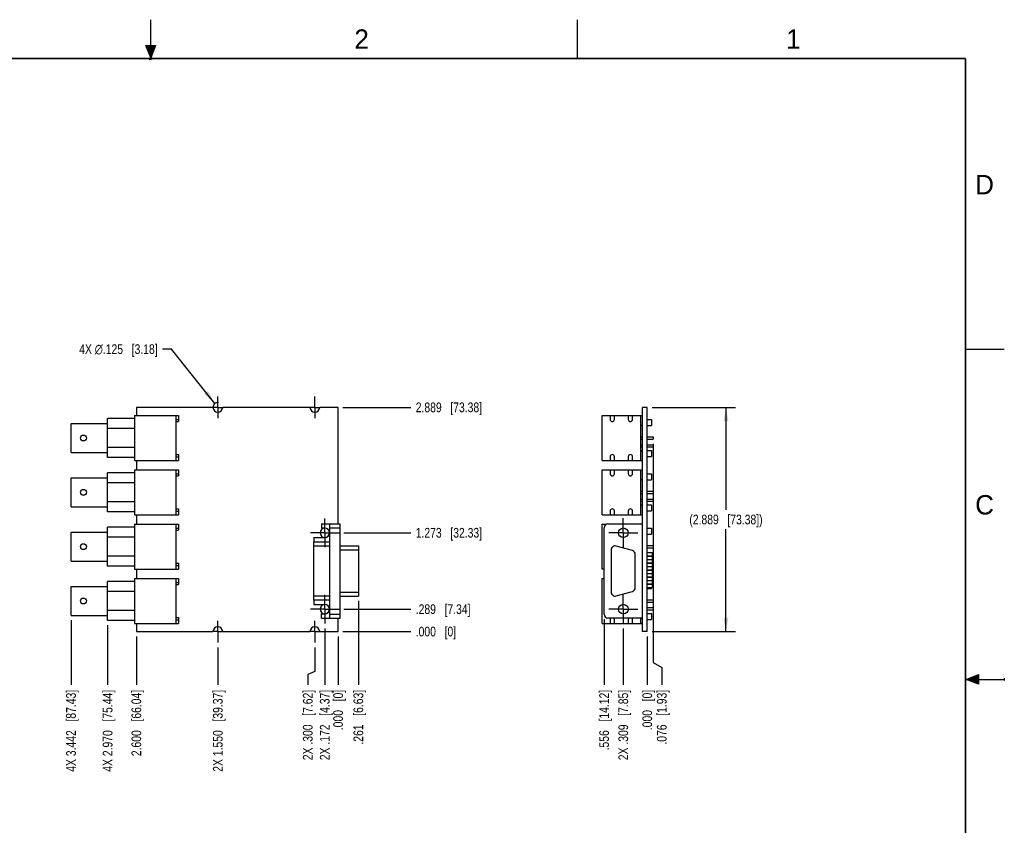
# Model space of a CAD drawing. Header units: inches. Extents: x 0 to 22, y 0 to 17.
# Tile 8 of 8: x 9.3 to 22, y 6.6 to 17. Entities that reach past the tile are written whole.
import ezdxf

# ---------------------------------------------------------------- set-up
doc = ezdxf.new("R2010")
doc.units = ezdxf.units.IN
doc.header["$LTSCALE"] = 1.21
doc.header["$MEASUREMENT"] = 0
doc.linetypes.add('CENTER', pattern=[0.6, 0.375, -0.075, 0.075, -0.075])
doc.layers.get('0').update_dxf_attribs({"linetype": 'CONTINUOUS'})
doc.layers.add('02___PRT_ALL_AXES', color=7, linetype='CONTINUOUS')
doc.layers.add('DIMENSIONS', color=7, linetype='CONTINUOUS')
doc.styles.get("Standard").update_dxf_attribs({"font": 'txt', "width": 0.8})
doc.styles.add('TEXTSTYLE_2', font='txt')
doc.dimstyles.new('DIMSTYLE_1', dxfattribs={"dimtxt": 0.125, "dimasz": 0.18, "dimexe": 0.125, "dimexo": 0.0625, "dimgap": 0.0625, "dimtad": 0, "dimtih": 1, "dimtoh": 1, "dimdec": 3, "dimzin": 4, "dimdsep": 46, "dimtxsty": 'STANDARD', "dimblk": '_FILLED', "dimblk1": '_FILLED', "dimblk2": '_FILLED', "dimcen": 0.09, "dimadec": 0, "dimazin": 0, "dimtp": 0.001, "dimtm": 0.001, "dimtfac": 1, "dimtdec": 3, "dimtofl": 0, "dimtmove": 0, "dimatfit": 3, "dimldrblk": '_FILLED', "dimfxl": 1, "dimtolj": 1, "dimtzin": 4, "dimarcsym": 0})
doc.dimstyles.new('DIMSTYLE_2', dxfattribs={"dimtxt": 0.125, "dimasz": 0.18, "dimexe": 0.125, "dimexo": 0.0625, "dimgap": 0.09, "dimtad": 0, "dimtih": 1, "dimtoh": 1, "dimdec": 3, "dimzin": 4, "dimdsep": 46, "dimtxsty": 'STANDARD', "dimblk": '_FILLED', "dimblk1": '_FILLED', "dimblk2": '_FILLED', "dimcen": 0.09, "dimadec": 0, "dimazin": 0, "dimtp": 0.001, "dimtm": 0.001, "dimtfac": 1, "dimtdec": 3, "dimtofl": 0, "dimtmove": 0, "dimatfit": 3, "dimldrblk": '_FILLED', "dimfxl": 1, "dimtolj": 1, "dimtzin": 4, "dimarcsym": 0})
doc.dimstyles.new('DIMSTYLE_3', dxfattribs={"dimtxt": 0.125, "dimasz": 0.18, "dimexe": 0.125, "dimexo": 0.0625, "dimgap": 0.09, "dimtad": 0, "dimtih": 1, "dimtoh": 1, "dimdec": 3, "dimzin": 4, "dimdsep": 46, "dimtxsty": 'STANDARD', "dimblk": '_FILLED', "dimblk1": '_FILLED', "dimblk2": '_FILLED', "dimcen": 0.09, "dimadec": 0, "dimazin": 0, "dimtp": 0.001, "dimtm": 0.001, "dimtfac": 1, "dimtdec": 3, "dimtmove": 0, "dimatfit": 2, "dimldrblk": '_FILLED', "dimfxl": 1, "dimtolj": 1, "dimtzin": 4, "dimarcsym": 0})

# ---------------------------------------------------------------- blocks, each defined once
blk = doc.blocks.new('_FILLED')
at = {"color": 0, "linetype": 'BYBLOCK'}
blk.add_solid([(0, 0), (-1, 0.174), (-1, -0.174)], dxfattribs=at)
blk = doc.blocks.new('*D1')
at = {"layer": 'DIMENSIONS', "color": 2, "linetype": 'CONTINUOUS'}
for p, q in [((17.461, 12.005), (18.538, 12.005)), ((18.413, 12.005), (18.413, 10.686)), ((18.413, 9.116), (18.413, 10.436)), ((17.461, 9.116), (18.538, 9.116))]:
    blk.add_line(p, q, dxfattribs=at)
at = {"layer": 'DIMENSIONS', "color": 2, "linetype": 'CONTINUOUS', "xscale": 0.18, "yscale": 0.18, "zscale": 0.18}
for p, rotation in [((18.413, 12.005), 90), ((18.413, 9.116), 270)]:
    blk.add_blockref('_FILLED', p, dxfattribs=dict(at, rotation=rotation))
at = {"layer": 'DIMENSIONS', "color": 2, "linetype": 'CONTINUOUS', "insert": (18.413, 10.623), "char_height": 0.125, "width": 1.525, "attachment_point": 2, "line_spacing_factor": 0.9}
blk.add_mtext('(2.889{\\Ftxt.shx;\\W1.000000;\\H0.125000; }[73.38])', dxfattribs=at)
blk = doc.blocks.new('*D2')
at = {"layer": 'DIMENSIONS', "color": 2, "linetype": 'CONTINUOUS'}
blk.add_line((13.49, 9.405), (14.353, 9.405), dxfattribs=at)
at = {"layer": 'DIMENSIONS', "color": 2, "linetype": 'CONTINUOUS', "insert": (14.415, 9.468), "char_height": 0.125, "width": 1.125, "attachment_point": 1, "line_spacing_factor": 0.9}
blk.add_mtext('.289{\\Ftxt.shx;\\W1.000000;\\H0.125000; }[7.34]', dxfattribs=at)
blk = doc.blocks.new('*D3')
at = {"layer": 'DIMENSIONS', "color": 2, "linetype": 'CONTINUOUS'}
blk.add_line((13.477, 9.116), (14.353, 9.116), dxfattribs=at)
at = {"layer": 'DIMENSIONS', "color": 2, "linetype": 'CONTINUOUS', "insert": (14.415, 9.179), "char_height": 0.125, "width": 0.825, "attachment_point": 1, "line_spacing_factor": 0.9}
blk.add_mtext('.000{\\Ftxt.shx;\\W1.000000;\\H0.125000; }[0]', dxfattribs=at)
blk = doc.blocks.new('*D4')
at = {"layer": 'DIMENSIONS', "color": 2, "linetype": 'CONTINUOUS'}
blk.add_line((13.49, 10.389), (14.353, 10.389), dxfattribs=at)
at = {"layer": 'DIMENSIONS', "color": 2, "linetype": 'CONTINUOUS', "insert": (14.415, 10.452), "char_height": 0.125, "width": 1.325, "attachment_point": 1, "line_spacing_factor": 0.9}
blk.add_mtext('1.273{\\Ftxt.shx;\\W1.000000;\\H0.125000; }[32.33]', dxfattribs=at)
blk = doc.blocks.new('*D5')
at = {"layer": 'DIMENSIONS', "color": 2, "linetype": 'CONTINUOUS'}
blk.add_line((13.477, 12.005), (14.353, 12.005), dxfattribs=at)
at = {"layer": 'DIMENSIONS', "color": 2, "linetype": 'CONTINUOUS', "insert": (14.415, 12.068), "char_height": 0.125, "width": 1.325, "attachment_point": 1, "line_spacing_factor": 0.9}
blk.add_mtext('2.889{\\Ftxt.shx;\\W1.000000;\\H0.125000; }[73.38]', dxfattribs=at)
blk = doc.blocks.new('*D7')
at = {"layer": 'DIMENSIONS', "color": 2, "linetype": 'CONTINUOUS'}
for p, q in [((13.115, 8.913), (13.115, 8.603)), ((13.115, 8.603), (13.023, 8.565)), ((13.023, 8.565), (13.023, 8.429))]:
    blk.add_line(p, q, dxfattribs=at)
at = {"layer": 'DIMENSIONS', "color": 2, "linetype": 'CONTINUOUS', "insert": (12.961, 8.366), "char_height": 0.125, "width": 1.425, "attachment_point": 3, "rotation": 90, "line_spacing_factor": 0.9}
blk.add_mtext('2X .300{\\Ftxt.shx;\\W1.000000;\\H0.125000; }[7.62]', dxfattribs=at)
blk = doc.blocks.new('*D8')
at = {"layer": 'DIMENSIONS', "color": 2, "linetype": 'CONTINUOUS'}
blk.add_line((13.415, 9.054), (13.415, 8.429), dxfattribs=at)
at = {"layer": 'DIMENSIONS', "color": 2, "linetype": 'CONTINUOUS', "insert": (13.352, 8.366), "char_height": 0.125, "width": 0.825, "attachment_point": 3, "rotation": 90, "line_spacing_factor": 0.9}
blk.add_mtext('.000{\\Ftxt.shx;\\W1.000000;\\H0.125000; }[0]', dxfattribs=at)
blk = doc.blocks.new('*D9')
at = {"layer": 'DIMENSIONS', "color": 2, "linetype": 'CONTINUOUS'}
blk.add_line((11.865, 8.913), (11.865, 8.429), dxfattribs=at)
at = {"layer": 'DIMENSIONS', "color": 2, "linetype": 'CONTINUOUS', "insert": (11.802, 8.366), "char_height": 0.125, "width": 1.625, "attachment_point": 3, "rotation": 90, "line_spacing_factor": 0.9}
blk.add_mtext('2X 1.550{\\Ftxt.shx;\\W1.000000;\\H0.125000; }[39.37]', dxfattribs=at)
blk = doc.blocks.new('*D10')
at = {"layer": 'DIMENSIONS', "color": 2, "linetype": 'CONTINUOUS'}
blk.add_line((10.815, 9.054), (10.815, 8.429), dxfattribs=at)
at = {"layer": 'DIMENSIONS', "color": 2, "linetype": 'CONTINUOUS', "insert": (10.752, 8.366), "char_height": 0.125, "width": 1.325, "attachment_point": 3, "rotation": 90, "line_spacing_factor": 0.9}
blk.add_mtext('2.600{\\Ftxt.shx;\\W1.000000;\\H0.125000; }[66.04]', dxfattribs=at)
blk = doc.blocks.new('*D11')
at = {"layer": 'DIMENSIONS', "color": 2, "linetype": 'CONTINUOUS'}
blk.add_line((9.973, 9.262), (9.973, 8.429), dxfattribs=at)
at = {"layer": 'DIMENSIONS', "color": 2, "linetype": 'CONTINUOUS', "insert": (9.91, 8.366), "char_height": 0.125, "width": 1.625, "attachment_point": 3, "rotation": 90, "line_spacing_factor": 0.9}
blk.add_mtext('4X 3.442{\\Ftxt.shx;\\W1.000000;\\H0.125000; }[87.43]', dxfattribs=at)
blk = doc.blocks.new('*D12')
at = {"layer": 'DIMENSIONS', "color": 2, "linetype": 'CONTINUOUS'}
blk.add_line((13.676, 9.511), (13.676, 8.429), dxfattribs=at)
at = {"layer": 'DIMENSIONS', "color": 2, "linetype": 'CONTINUOUS', "insert": (13.613, 8.366), "char_height": 0.125, "width": 1.125, "attachment_point": 3, "rotation": 90, "line_spacing_factor": 0.9}
blk.add_mtext('.261{\\Ftxt.shx;\\W1.000000;\\H0.125000; }[6.63]', dxfattribs=at)
blk = doc.blocks.new('*D19')
at = {"layer": 'DIMENSIONS', "color": 2, "linetype": 'CONTINUOUS'}
blk.add_line((17.089, 9.155), (17.089, 8.429), dxfattribs=at)
at = {"layer": 'DIMENSIONS', "color": 2, "linetype": 'CONTINUOUS', "insert": (17.027, 8.366), "char_height": 0.125, "width": 1.425, "attachment_point": 3, "rotation": 90, "line_spacing_factor": 0.9}
blk.add_mtext('2X .309{\\Ftxt.shx;\\W1.000000;\\H0.125000; }[7.85]', dxfattribs=at)
blk = doc.blocks.new('*D20')
at = {"layer": 'DIMENSIONS', "color": 2, "linetype": 'CONTINUOUS'}
blk.add_line((17.398, 9.054), (17.398, 8.429), dxfattribs=at)
at = {"layer": 'DIMENSIONS', "color": 2, "linetype": 'CONTINUOUS', "insert": (17.336, 8.366), "char_height": 0.125, "width": 0.825, "attachment_point": 3, "rotation": 90, "line_spacing_factor": 0.9}
blk.add_mtext('.000{\\Ftxt.shx;\\W1.000000;\\H0.125000; }[0]', dxfattribs=at)
blk = doc.blocks.new('*D21')
at = {"layer": 'DIMENSIONS', "color": 2, "linetype": 'CONTINUOUS'}
for p, q in [((17.474, 11.534), (17.474, 8.719)), ((17.474, 8.719), (17.586, 8.655)), ((17.586, 8.655), (17.586, 8.429))]:
    blk.add_line(p, q, dxfattribs=at)
at = {"layer": 'DIMENSIONS', "color": 2, "linetype": 'CONTINUOUS', "insert": (17.523, 8.366), "char_height": 0.125, "width": 1.125, "attachment_point": 3, "rotation": 90, "line_spacing_factor": 0.9}
blk.add_mtext('.076{\\Ftxt.shx;\\W1.000000;\\H0.125000; }[1.93]', dxfattribs=at)
blk = doc.blocks.new('*D22')
at = {"layer": 'DIMENSIONS', "color": 2, "linetype": 'CONTINUOUS'}
blk.add_line((13.243, 9.158), (13.243, 8.429), dxfattribs=at)
at = {"layer": 'DIMENSIONS', "color": 2, "linetype": 'CONTINUOUS', "insert": (13.18, 8.366), "char_height": 0.125, "width": 1.425, "attachment_point": 3, "rotation": 90, "line_spacing_factor": 0.9}
blk.add_mtext('2X .172{\\Ftxt.shx;\\W1.000000;\\H0.125000; }[4.37]', dxfattribs=at)
blk = doc.blocks.new('*D23')
at = {"layer": 'DIMENSIONS', "color": 2, "linetype": 'CONTINUOUS'}
for p, q in [((11.269, 12.755), (11.152, 12.755)), ((11.826, 12.054), (11.269, 12.755))]:
    blk.add_line(p, q, dxfattribs=at)
at = {"layer": 'DIMENSIONS', "color": 2, "linetype": 'CONTINUOUS', "xscale": 0.18, "yscale": 0.18, "zscale": 0.18, "rotation": 308.443390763}
blk.add_blockref('_FILLED', (11.826, 12.054), dxfattribs=at)
at = {"layer": 'DIMENSIONS', "color": 2, "linetype": 'CONTINUOUS', "insert": (11.089, 12.818), "char_height": 0.125, "width": 1.59167, "attachment_point": 3, "line_spacing_factor": 0.9}
blk.add_mtext('4X \\Fgdt;{\\Fgdt;n}\\Ftxt;.125{\\Ftxt.shx;\\W1.000000;\\H0.125000; }[3.18]', dxfattribs=at)
blk = doc.blocks.new('*D27')
at = {"layer": 'DIMENSIONS', "color": 2, "linetype": 'CONTINUOUS'}
blk.add_line((16.842, 9.278), (16.842, 8.429), dxfattribs=at)
at = {"layer": 'DIMENSIONS', "color": 2, "linetype": 'CONTINUOUS', "insert": (16.78, 8.366), "char_height": 0.125, "width": 1.225, "attachment_point": 3, "rotation": 90, "line_spacing_factor": 0.9}
blk.add_mtext('.556{\\Ftxt.shx;\\W1.000000;\\H0.125000; }[14.12]', dxfattribs=at)
blk = doc.blocks.new('*D29')
at = {"layer": 'DIMENSIONS', "color": 2, "linetype": 'CONTINUOUS'}
blk.add_line((10.445, 9.198), (10.445, 8.429), dxfattribs=at)
at = {"layer": 'DIMENSIONS', "color": 2, "linetype": 'CONTINUOUS', "insert": (10.382, 8.366), "char_height": 0.125, "width": 1.625, "attachment_point": 3, "rotation": 90, "line_spacing_factor": 0.9}
blk.add_mtext('4X 2.970{\\Ftxt.shx;\\W1.000000;\\H0.125000; }[75.44]', dxfattribs=at)

msp = doc.modelspace()

# ---------------------------------------------------------------- hatches: boundary and pattern name
at = {"linetype": 'CONTINUOUS'}
for points in [[(11, 16.51), (10.9375, 16.6663), (11.0625, 16.6663)], [(21.6663, 8.5625), (21.6663, 8.4375), (21.51, 8.5)]]:
    msp.add_hatch(color=2, dxfattribs=at).paths.add_polyline_path(points)

# ---------------------------------------------------------------- linework, layer by layer
at = {"color": 2, "linetype": 'CONTINUOUS'}
for p, q in [((11, 16.485), (11, 17)), ((16.5, 16.5), (16.5, 17)), ((11, 16.51), (10.9375, 16.6663)), ((10.9375, 16.6663), (11.0625, 16.6663)), ((11.0625, 16.6663), (11, 16.51)), ((11.015, 16.515), (10.985, 16.485)), ((10.985, 16.485), (11, 16.515)), ((11, 16.485), (11.015, 16.515)), ((22, 12.75), (21.5, 12.75)), ((21.51, 8.5), (21.6663, 8.5625)), ((21.6663, 8.5625), (21.6663, 8.4375)), ((22, 8.515), (22, 8.485)), ((21.51, 8.5), (22, 8.5)), ((21.6663, 8.4375), (21.51, 8.5))]:
    msp.add_line(p, q, dxfattribs=at)
at = {"color": 7, "linetype": 'CONTINUOUS'}
for p, q in [((10.8148, 12.0051), (10.8148, 11.8996)), ((13.4148, 10.5036), (13.4148, 12.0051)), ((17.3363, 9.1161), (17.3363, 12.0051)), ((17.3983, 12.0051), (17.3363, 12.0051)), ((17.3983, 9.1161), (17.3983, 12.0051)), ((10.4448, 11.3606), (10.4448, 11.8606)), ((10.7898, 11.8606), (10.4448, 11.8606)), ((10.7898, 11.8996), (10.7898, 11.3186)), ((10.7898, 11.8996), (11.3578, 11.8996)), ((11.3298, 11.3186), (11.3298, 11.8996)), ((11.3298, 11.8496), (11.3578, 11.8496)), ((11.3298, 11.8221), (11.3578, 11.8221)), ((11.3578, 11.8996), (11.3578, 11.8221)), ((16.8183, 11.3186), (16.8183, 11.8996)), ((16.8183, 11.8996), (17.3363, 11.8996)), ((16.9198, 11.8996), (16.9198, 11.8496)), ((16.9748, 11.8496), (16.9748, 11.8996)), ((17.1548, 11.8996), (17.1548, 11.8496)), ((17.2098, 11.8496), (17.2098, 11.8996)), ((17.3113, 11.8996), (17.3113, 11.3186)), ((17.3983, 11.8501), (17.4533, 11.8501)), ((17.4533, 11.8501), (17.4533, 11.7711)), ((9.9728, 11.4248), (9.9728, 11.7963)), ((9.9728, 11.7963), (10.4448, 11.7963)), ((10.7898, 11.733), (10.4448, 11.733)), ((17.3113, 11.7766), (17.3363, 11.7766)), ((17.3113, 11.7711), (17.3363, 11.7711)), ((17.3983, 11.7711), (17.4533, 11.7711)), ((17.3113, 11.6246), (17.3363, 11.6246)), ((17.3113, 11.5966), (17.3363, 11.5966)), ((17.3983, 11.6246), (17.4743, 11.6246)), ((17.3983, 11.5966), (17.4743, 11.5966)), ((17.4743, 11.6246), (17.4743, 11.5966)), ((9.9728, 11.4248), (10.4448, 11.4248)), ((10.7898, 11.4882), (10.4448, 11.4882)), ((17.3113, 11.5246), (17.3363, 11.5246)), ((17.3113, 11.4966), (17.3363, 11.4966)), ((17.3113, 11.4501), (17.3363, 11.4501)), ((17.3113, 11.4416), (17.3363, 11.4416)), ((17.3983, 11.5246), (17.4743, 11.5246)), ((17.3983, 11.4966), (17.4743, 11.4966)), ((17.3983, 11.4501), (17.4533, 11.4501)), ((17.4533, 11.4501), (17.4533, 11.3711)), ((17.4743, 11.5246), (17.4743, 11.4966)), ((10.7898, 11.3606), (10.4448, 11.3606)), ((10.7898, 11.3186), (11.3578, 11.3186)), ((10.8148, 11.3186), (10.8148, 11.1996)), ((11.3298, 11.3961), (11.3578, 11.3961)), ((11.3298, 11.3686), (11.3578, 11.3686)), ((11.3578, 11.3961), (11.3578, 11.3186)), ((16.8183, 11.3186), (17.3363, 11.3186)), ((16.9198, 11.3686), (16.9198, 11.3186)), ((16.9748, 11.3186), (16.9748, 11.3686)), ((17.1548, 11.3686), (17.1548, 11.3186)), ((17.2098, 11.3186), (17.2098, 11.3686)), ((17.3983, 11.3711), (17.4533, 11.3711)), ((10.7898, 11.1996), (10.7898, 10.6186)), ((10.7898, 11.1996), (11.3578, 11.1996)), ((11.3298, 10.6186), (11.3298, 11.1996)), ((11.3578, 11.1996), (11.3578, 11.1221)), ((16.8183, 10.6186), (16.8183, 11.1996)), ((16.8183, 11.1996), (17.3363, 11.1996)), ((16.9198, 11.1996), (16.9198, 11.1496)), ((16.9748, 11.1496), (16.9748, 11.1996)), ((17.1548, 11.1996), (17.1548, 11.1496)), ((17.2098, 11.1496), (17.2098, 11.1996)), ((17.3113, 11.1996), (17.3113, 10.6186)), ((9.9728, 10.7248), (9.9728, 11.0963)), ((9.9728, 11.0963), (10.4448, 11.0963)), ((10.4448, 10.6606), (10.4448, 11.1606)), ((10.7898, 11.1606), (10.4448, 11.1606)), ((11.3298, 11.1496), (11.3578, 11.1496)), ((11.3298, 11.1221), (11.3578, 11.1221)), ((17.3113, 11.0766), (17.3363, 11.0766)), ((17.3113, 11.0711), (17.3363, 11.0711)), ((17.3983, 11.1501), (17.4533, 11.1501)), ((17.3983, 11.0711), (17.4533, 11.0711)), ((17.4533, 11.1501), (17.4533, 11.0711)), ((10.7898, 11.033), (10.4448, 11.033)), ((17.3113, 10.9246), (17.3363, 10.9246)), ((17.3983, 10.9246), (17.4743, 10.9246)), ((17.4743, 10.9246), (17.4743, 10.8966)), ((10.7898, 10.7882), (10.4448, 10.7882)), ((17.3113, 10.8966), (17.3363, 10.8966)), ((17.3113, 10.8246), (17.3363, 10.8246)), ((17.3113, 10.7966), (17.3363, 10.7966)), ((17.3983, 10.8966), (17.4743, 10.8966)), ((17.3983, 10.8246), (17.4743, 10.8246)), ((17.3983, 10.7966), (17.4743, 10.7966)), ((17.4743, 10.8246), (17.4743, 10.7966)), ((9.9728, 10.7248), (10.4448, 10.7248)), ((10.7898, 10.6606), (10.4448, 10.6606)), ((11.3298, 10.6961), (11.3578, 10.6961)), ((11.3298, 10.6686), (11.3578, 10.6686)), ((11.3578, 10.6961), (11.3578, 10.6186)), ((16.9198, 10.6686), (16.9198, 10.6186)), ((16.9748, 10.6186), (16.9748, 10.6686)), ((17.1548, 10.6686), (17.1548, 10.6186)), ((17.2098, 10.6186), (17.2098, 10.6686)), ((17.3113, 10.7501), (17.3363, 10.7501)), ((17.3113, 10.7416), (17.3363, 10.7416)), ((17.3983, 10.7501), (17.4533, 10.7501)), ((17.3983, 10.6711), (17.4533, 10.6711)), ((17.4533, 10.7501), (17.4533, 10.6711)), ((10.7898, 10.6186), (11.3578, 10.6186)), ((10.8148, 10.6186), (10.8148, 10.4996)), ((16.8183, 10.6186), (17.3363, 10.6186)), ((10.4448, 9.9606), (10.4448, 10.4606)), ((10.7898, 10.4606), (10.4448, 10.4606)), ((10.7898, 10.4996), (10.7898, 9.9186)), ((10.7898, 10.4996), (11.3578, 10.4996)), ((11.3298, 9.9186), (11.3298, 10.4996)), ((11.3298, 10.4496), (11.3578, 10.4496)), ((11.3298, 10.4221), (11.3578, 10.4221)), ((11.3578, 10.4996), (11.3578, 10.4221)), ((13.3098, 10.5036), (13.4398, 10.5036)), ((13.3098, 9.2906), (13.3098, 10.5036)), ((13.3098, 10.4536), (13.4398, 10.4536)), ((13.4398, 9.2906), (13.4398, 10.5036)), ((16.8183, 9.9186), (16.8183, 10.4996)), ((16.8183, 10.4996), (16.8728, 10.4996)), ((16.8423, 9.3406), (16.8423, 10.4536)), ((16.8923, 10.5036), (17.3363, 10.5036)), ((17.3983, 10.4501), (17.4533, 10.4501)), ((17.4533, 10.4501), (17.4533, 10.3711)), ((9.9728, 10.0248), (9.9728, 10.3963)), ((9.9728, 10.3963), (10.4448, 10.3963)), ((10.7898, 10.333), (10.4448, 10.333)), ((17.3983, 10.3711), (17.4533, 10.3711)), ((13.1008, 10.2721), (13.3098, 10.2721)), ((13.1008, 9.5221), (13.1008, 10.2721)), ((13.1008, 10.2221), (13.3098, 10.2221)), ((17.3983, 10.2246), (17.4743, 10.2246)), ((17.3983, 10.1966), (17.4743, 10.1966)), ((17.4743, 10.2246), (17.4743, 10.1966)), ((9.9728, 10.0248), (10.4448, 10.0248)), ((10.7898, 10.0882), (10.4448, 10.0882)), ((17.4533, 10.0456), (17.4533, 10.0436)), ((17.4613, 10.1246), (17.4743, 10.1246)), ((17.4613, 10.0966), (17.4743, 10.0966)), ((17.4743, 10.1246), (17.4743, 10.0966)), ((10.7898, 9.9606), (10.4448, 9.9606)), ((10.7898, 9.9186), (11.3578, 9.9186)), ((10.8148, 9.9186), (10.8148, 9.7996)), ((11.3298, 9.9961), (11.3578, 9.9961)), ((11.3298, 9.9686), (11.3578, 9.9686)), ((11.3578, 9.9961), (11.3578, 9.9186)), ((16.8423, 9.9186), (16.8183, 9.9186)), ((17.4533, 10.0006), (17.4533, 9.9986)), ((10.7898, 9.7996), (10.7898, 9.2186)), ((10.7898, 9.7996), (11.3578, 9.7996)), ((11.3298, 9.2186), (11.3298, 9.7996)), ((11.3578, 9.7996), (11.3578, 9.7221)), ((16.8183, 9.7996), (16.8423, 9.7996)), ((16.8183, 9.2186), (16.8183, 9.7996)), ((9.9728, 9.3248), (9.9728, 9.6963)), ((9.9728, 9.6963), (10.4448, 9.6963)), ((10.4448, 9.2606), (10.4448, 9.7606)), ((10.7898, 9.7606), (10.4448, 9.7606)), ((11.3298, 9.7496), (11.3578, 9.7496)), ((11.3298, 9.7221), (11.3578, 9.7221)), ((17.3983, 9.6711), (17.4533, 9.6711)), ((17.4533, 9.7306), (17.4533, 9.7286)), ((17.4533, 9.6856), (17.4533, 9.6711)), ((10.7898, 9.633), (10.4448, 9.633)), ((13.3098, 9.5721), (13.1008, 9.5721)), ((13.3098, 9.5221), (13.1008, 9.5221)), ((17.3983, 9.5246), (17.4743, 9.5246)), ((17.4743, 9.5246), (17.4743, 9.4966)), ((17.3983, 9.4966), (17.4743, 9.4966)), ((17.3983, 9.4246), (17.4743, 9.4246)), ((17.3983, 9.3966), (17.4743, 9.3966)), ((17.4743, 9.4246), (17.4743, 9.3966)), ((9.9728, 9.3248), (10.4448, 9.3248)), ((10.7898, 9.3882), (10.4448, 9.3882)), ((11.3298, 9.2961), (11.3578, 9.2961)), ((11.3298, 9.2686), (11.3578, 9.2686)), ((11.3578, 9.2961), (11.3578, 9.2186)), ((13.3098, 9.3406), (13.4398, 9.3406)), ((13.3098, 9.2906), (13.4398, 9.2906)), ((13.4148, 9.1161), (13.4148, 9.2906)), ((17.3363, 9.2906), (16.8923, 9.2906)), ((16.9198, 9.2686), (16.9198, 9.2186)), ((16.9748, 9.2186), (16.9748, 9.2686)), ((17.1548, 9.2686), (17.1548, 9.2186)), ((17.2098, 9.2186), (17.2098, 9.2686)), ((17.3113, 9.2906), (17.3113, 9.2186)), ((17.3983, 9.3501), (17.4533, 9.3501)), ((17.3983, 9.2711), (17.4533, 9.2711)), ((17.4533, 9.3501), (17.4533, 9.2711)), ((10.7898, 9.2606), (10.4448, 9.2606)), ((10.7898, 9.2186), (11.3578, 9.2186)), ((10.8148, 9.2186), (10.8148, 9.1161)), ((16.8183, 9.2186), (17.3363, 9.2186)), ((17.3983, 9.1161), (17.3363, 9.1161))]:
    msp.add_line(p, q, dxfattribs=at)
at = {"color": 7, "linetype": 'CONTINUOUS', "const_width": 0.02}
for points in [[(21.5, 16.5), (0.5, 16.5)], [(21.5, 0.5), (21.5, 16.5)]]:
    msp.add_lwpolyline(points, dxfattribs=at)
at = {"color": 7, "linetype": 'CONTINUOUS'}
for centre in [(10.1328, 11.6106), (10.1328, 10.9106), (10.1328, 10.2106), (10.1328, 9.5106)]:
    msp.add_circle(centre, 0.0375, dxfattribs=at)
for centre, radius, start, end in [((16.9473, 11.8496), 0.0275, 180, 360), ((17.1823, 11.8496), 0.0275, 180, 360), ((16.9473, 11.3686), 0.0275, 0, 180), ((17.1823, 11.3686), 0.0275, 0, 180), ((16.9473, 11.1496), 0.0275, 180, 360), ((17.1823, 11.1496), 0.0275, 180, 360), ((16.9473, 10.6686), 0.0275, 0, 180), ((17.1823, 10.6686), 0.0275, 0, 180), ((16.8923, 10.4536), 0.05, 90, 180), ((16.8923, 9.3406), 0.05, 180, 270), ((16.9473, 9.2686), 0.0275, 126.81117, 180), ((16.9473, 9.2686), 0.0275, 0, 53.18883), ((17.1823, 9.2686), 0.0275, 126.81117, 180), ((17.1823, 9.2686), 0.0275, 0, 53.18883)]:
    msp.add_arc(centre, radius, start, end, dxfattribs=at)
at = {"layer": '02___PRT_ALL_AXES', "color": 7, "linetype": 'CENTER'}
for p, q in [((11.8648, 12.0051), (11.8648, 12.1457)), ((13.1148, 12.0051), (13.1148, 12.1457)), ((11.8648, 12.0051), (11.8023, 12.0051)), ((11.8648, 12.0051), (11.8648, 11.8645)), ((11.8648, 12.0051), (11.9273, 12.0051)), ((13.1148, 12.0051), (13.0523, 12.0051)), ((13.1148, 12.0051), (13.1148, 11.8645)), ((13.1148, 12.0051), (13.1773, 12.0051)), ((13.2428, 10.3891), (13.2428, 10.5741)), ((17.0893, 10.3891), (17.0893, 10.5766)), ((13.2428, 10.3891), (13.0578, 10.3891)), ((13.2428, 10.3891), (13.4278, 10.3891)), ((13.2428, 10.3891), (13.2428, 10.2041)), ((17.0893, 10.3891), (16.9018, 10.3891)), ((17.0893, 10.3891), (17.2768, 10.3891)), ((17.0893, 10.3891), (17.0893, 10.2016)), ((13.2428, 9.4051), (13.2428, 9.5901)), ((17.0893, 9.4051), (17.0893, 9.5926)), ((13.2428, 9.4051), (13.0578, 9.4051)), ((13.2428, 9.4051), (13.4278, 9.4051)), ((13.2428, 9.4051), (13.2428, 9.2201)), ((17.0893, 9.4051), (16.9018, 9.4051)), ((17.0893, 9.4051), (17.2768, 9.4051)), ((17.0893, 9.4051), (17.0893, 9.2176)), ((11.8648, 9.1161), (11.8648, 9.2567)), ((13.1148, 9.1161), (13.1148, 9.2567)), ((11.8648, 9.1161), (11.8023, 9.1161)), ((11.8648, 9.1161), (11.9273, 9.1161)), ((11.8648, 9.1161), (11.8648, 8.9755)), ((13.1148, 9.1161), (13.0523, 9.1161)), ((13.1148, 9.1161), (13.1773, 9.1161)), ((13.1148, 9.1161), (13.1148, 8.9755))]:
    msp.add_line(p, q, dxfattribs=at)
at = {"layer": '02___PRT_ALL_AXES', "color": 7, "linetype": 'CONTINUOUS'}
for p, q in [((11.8023, 12.0051), (10.8148, 12.0051)), ((13.0523, 12.0051), (11.9273, 12.0051)), ((13.4148, 12.0051), (13.1773, 12.0051)), ((13.2008, 10.5036), (13.3098, 10.5036)), ((13.2008, 10.5036), (13.2008, 10.4491)), ((13.2428, 10.4491), (13.2008, 10.4491)), ((13.1008, 10.3291), (13.2428, 10.3291)), ((13.1008, 10.3291), (13.1008, 10.2721)), ((13.4398, 10.2204), (13.6758, 10.2204)), ((13.4398, 10.1704), (13.6758, 10.1704)), ((13.6758, 10.2204), (13.6758, 9.5737)), ((16.9338, 10.1704), (16.9338, 9.6237)), ((17.2083, 10.1596), (16.9973, 10.2186)), ((17.2448, 9.6827), (17.2448, 10.1114)), ((17.3983, 10.1336), (17.4613, 10.1336)), ((17.3983, 10.0906), (17.4613, 10.0906)), ((17.3983, 10.0886), (17.4613, 10.0886)), ((17.3983, 10.0456), (17.4613, 10.0456)), ((17.3983, 10.0436), (17.4613, 10.0436)), ((17.4613, 10.1336), (17.4613, 10.0906)), ((17.4613, 10.0886), (17.4613, 10.0456)), ((17.4613, 10.0436), (17.4613, 10.0006)), ((17.3983, 10.0006), (17.4613, 10.0006)), ((17.3983, 9.9986), (17.4613, 9.9986)), ((17.3983, 9.9556), (17.4613, 9.9556)), ((17.3983, 9.9536), (17.4613, 9.9536)), ((17.3983, 9.9106), (17.4613, 9.9106)), ((17.3983, 9.9086), (17.4613, 9.9086)), ((17.4613, 9.9986), (17.4613, 9.9556)), ((17.4613, 9.9536), (17.4613, 9.9106)), ((17.4613, 9.9086), (17.4613, 9.8656)), ((17.3983, 9.8656), (17.4613, 9.8656)), ((17.3983, 9.8636), (17.4613, 9.8636)), ((17.3983, 9.8206), (17.4613, 9.8206)), ((17.3983, 9.8186), (17.4613, 9.8186)), ((17.3983, 9.7756), (17.4613, 9.7756)), ((17.3983, 9.7736), (17.4613, 9.7736)), ((17.4613, 9.8636), (17.4613, 9.8206)), ((17.4613, 9.8186), (17.4613, 9.7756)), ((17.4613, 9.7736), (17.4613, 9.7306)), ((17.3983, 9.7306), (17.4613, 9.7306)), ((17.3983, 9.7286), (17.4613, 9.7286)), ((17.3983, 9.6856), (17.4613, 9.6856)), ((17.4613, 9.7286), (17.4613, 9.6856)), ((13.1008, 9.5221), (13.1008, 9.4651)), ((13.4398, 9.6237), (13.6758, 9.6237)), ((13.4398, 9.5737), (13.6758, 9.5737)), ((16.9973, 9.5756), (17.2083, 9.6346)), ((13.1008, 9.4651), (13.2428, 9.4651)), ((13.2008, 9.3451), (13.2428, 9.3451)), ((13.2008, 9.2906), (13.2008, 9.3451)), ((13.2008, 9.2906), (13.3098, 9.2906)), ((10.8148, 9.1161), (11.8023, 9.1161)), ((11.9273, 9.1161), (13.0523, 9.1161)), ((13.1773, 9.1161), (13.4148, 9.1161))]:
    msp.add_line(p, q, dxfattribs=at)
for centre in [(17.0893, 10.3891), (17.0893, 9.4051)]:
    msp.add_circle(centre, 0.0625, dxfattribs=at)
for centre, radius, start, end in [((11.8648, 12.0051), 0.0625, 180, 360), ((13.1148, 12.0051), 0.0625, 180, 360), ((13.2428, 10.3891), 0.06, 92.74386, 267.25614), ((13.2428, 10.3891), 0.06, 270, 90), ((16.9838, 10.1704), 0.05, 74.3779, 180), ((17.1948, 10.1114), 0.05, 0, 74.3779), ((17.1948, 9.6827), 0.05, 285.6221, 360), ((16.9838, 9.6237), 0.05, 180, 285.6221), ((13.2428, 9.4051), 0.06, 92.74386, 267.25614), ((13.2428, 9.4051), 0.06, 270, 90), ((11.8648, 9.1161), 0.0625, 0, 180), ((13.1148, 9.1161), 0.0625, 0, 180)]:
    msp.add_arc(centre, radius, start, end, dxfattribs=at)
at = {"layer": 'DIMENSIONS', "color": 2, "linetype": 'CONTINUOUS'}
msp.add_arc((11.8648, 12.0051), 0.0625, 83.44339, 180, dxfattribs=at)

# ---------------------------------------------------------------- texts
at = {"color": 2, "linetype": 'CONTINUOUS', "char_height": 0.25, "width": 0.25, "attachment_point": 1, "line_spacing_factor": 0.9, "style": 'TEXTSTYLE_2'}
for s, insert in [('2', (13.625, 16.875)), ('1', (19.1875, 16.875)), ('D', (21.625, 15)), ('C', (21.625, 10.875))]:
    msp.add_mtext(s, dxfattribs=dict(at, insert=insert))

# ---------------------------------------------------------------- dimensions: what is measured, and where the dimension line sits
at = {"layer": 'DIMENSIONS', "color": 2, "linetype": 'CONTINUOUS'}
dim = msp.add_diameter_dim_2p(p1=(11.826, 12.054), p2=(11.9037, 11.9561), text='4X %%c<>', dimstyle='DIMSTYLE_3', override={"dimpost": '<>'}, dxfattribs=at)
dim.commit()
dim.dimension.update_dxf_attribs({"geometry": '*D23', "text_midpoint": (10.2936, 12.7551), "dimtype": 163})
for feature_location, offset, dtype, origin, picture, middle in [((13.4773, 12.0051), (0.8757, 0), 0, (13.4148, 9.1161), '*D5', (15.078, 12.0051)), ((17.4743132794, 11.5340958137), (0.1112058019, -3.1055), 0, (17.3983132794, 11.6245958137), '*D21', (17.5855190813, 7.8035958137)), ((13.4903, 10.3891), (0.8627, 0), 0, (13.4278, 9.1161), '*D4', (15.078, 10.3891)), ((13.6758, 9.5112), (0, -1.0827), 1, (13.4148, 9.6237), '*D12', (13.6758, 7.8036)), ((13.4903, 9.4051), (0.8627, 0), 0, (13.4148, 9.1161), '*D2', (14.978, 9.4051)), ((16.8423, 9.2781), (0, -0.8495), 1, (17.3983, 9.3406), '*D27', (16.8423, 7.7536)), ((13.4773109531, 9.1160958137), (0.8756806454, 0), 0, (13.4148109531, 9.1160958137), '*D3', (14.8279915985, 9.1160958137)), ((10.8148, 9.0536), (0, -0.625), 1, (13.4148, 9.1161), '*D10', (10.8148, 7.7036)), ((13.4148109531, 9.0535958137), (0, -0.625), 1, (13.4148109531, 9.1160958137), '*D8', (13.4148109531, 7.9535958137)), ((17.3983132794, 9.0535958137), (0, -0.625), 1, (17.3983132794, 9.1160958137), '*D20', (17.3983132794, 7.9535958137))]:
    dim = msp.add_ordinate_dim(feature_location=feature_location, offset=offset, dtype=dtype, origin=origin, dimstyle='DIMSTYLE_2', override={"dimtad": 1, "dimtih": 0, "dimtoh": 0}, dxfattribs=at)
    dim.commit()
    dim.dimension.update_dxf_attribs({"geometry": picture, "text_midpoint": middle})
dim = msp.add_linear_dim(base=(18.413, 12.0051), p1=(17.3983, 9.1161), p2=(17.3983, 12.0051), angle=90, text='(<>)', dimstyle='DIMSTYLE_1', dxfattribs=at)
dim.commit()
dim.dimension.update_dxf_attribs({"geometry": '*D1', "text_midpoint": (18.413, 10.5606), "dimtype": 160})
for feature_location, offset, dtype, origin, text, picture, middle in [((9.9728, 9.2623), (0, -0.8338), 1, (13.4148, 9.3248), '4X <>', '*D11', (9.9728, 7.5536)), ((10.4448, 9.1981), (0, -0.7695), 1, (13.4148, 9.2606), '4X <>', '*D29', (10.4448, 7.5536)), ((13.2428, 9.1576), (0, -0.729), 1, (13.4148, 9.2201), '2X <>', '*D22', (13.2428, 7.6536)), ((17.0893, 9.1551), (0, -0.7265), 1, (17.3983, 9.1161), '2X <>', '*D19', (17.0893, 7.6536)), ((13.1148, 8.913), (-0.0915, -0.4844), 0, (13.4148, 9.1161), '2X <>', '*D7', (13.0233, 7.6536)), ((11.8648, 8.913), (0, -0.4844), 1, (13.4148, 8.9755), '2X <>', '*D9', (11.8648, 7.5536))]:
    dim = msp.add_ordinate_dim(feature_location=feature_location, offset=offset, dtype=dtype, origin=origin, text=text, dimstyle='DIMSTYLE_2', override={"dimtad": 1, "dimtih": 0, "dimtoh": 0}, dxfattribs=at)
    dim.commit()
    dim.dimension.update_dxf_attribs({"geometry": picture, "text_midpoint": middle})

doc.saveas('drawing.dxf')
